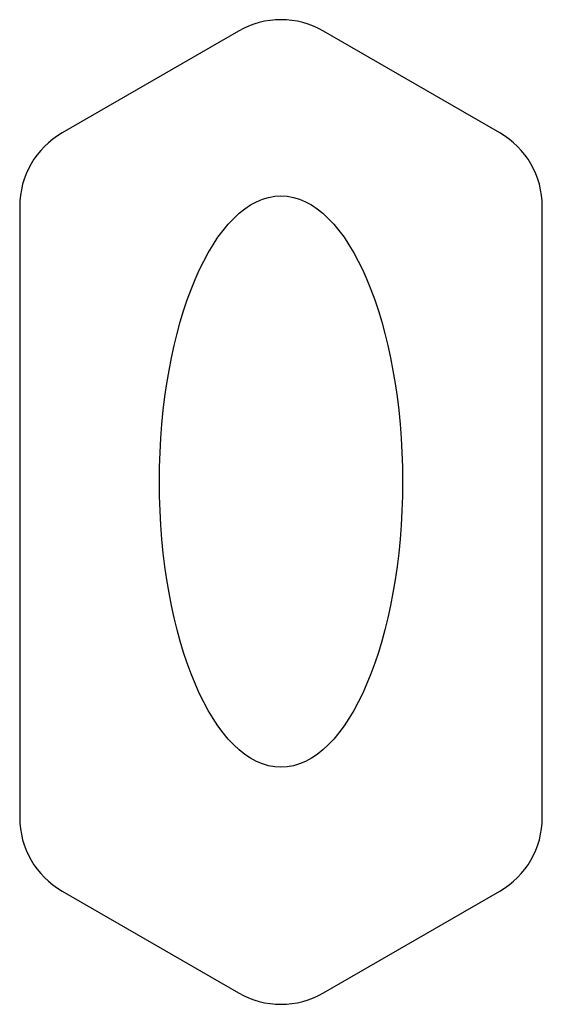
# Model space of a CAD drawing. Header units: millimetres. Extents: x 0 to 86, y 0 to 162.
import ezdxf

# ---------------------------------------------------------------- set-up
doc = ezdxf.new("R2010")
doc.units = ezdxf.units.MM
doc.linetypes.add('SLD-Sürekli', pattern=[0])

msp = doc.modelspace()

# ---------------------------------------------------------------- linework, layer by layer
at = {"color": 7, "linetype": 'SLD-Sürekli', "lineweight": 25}
for p, q in [((36.4, 160.52), (7.4, 143.78)), ((79.4, 143.78), (50.4, 160.52)), ((0.4, 131.66), (0.4, 31.14)), ((86.4, 31.14), (86.4, 131.66)), ((7.4, 19.02), (36.4, 2.28)), ((50.4, 2.28), (79.4, 19.02))]:
    msp.add_line(p, q, dxfattribs=at)
for centre, start, end in [((43.4, 148.4), 60, 120), ((14.4, 131.66), 120, 180), ((72.4, 131.66), 0, 60), ((14.4, 31.14), 180, 240), ((72.4, 31.14), 300, 0), ((43.4, 14.4), 240, 300)]:
    msp.add_arc(centre, 14, start, end, dxfattribs=at)
msp.add_ellipse((43.4, 86.4), major_axis=(0, -47), ratio=0.425532, dxfattribs=at)

doc.saveas('drawing.dxf')
